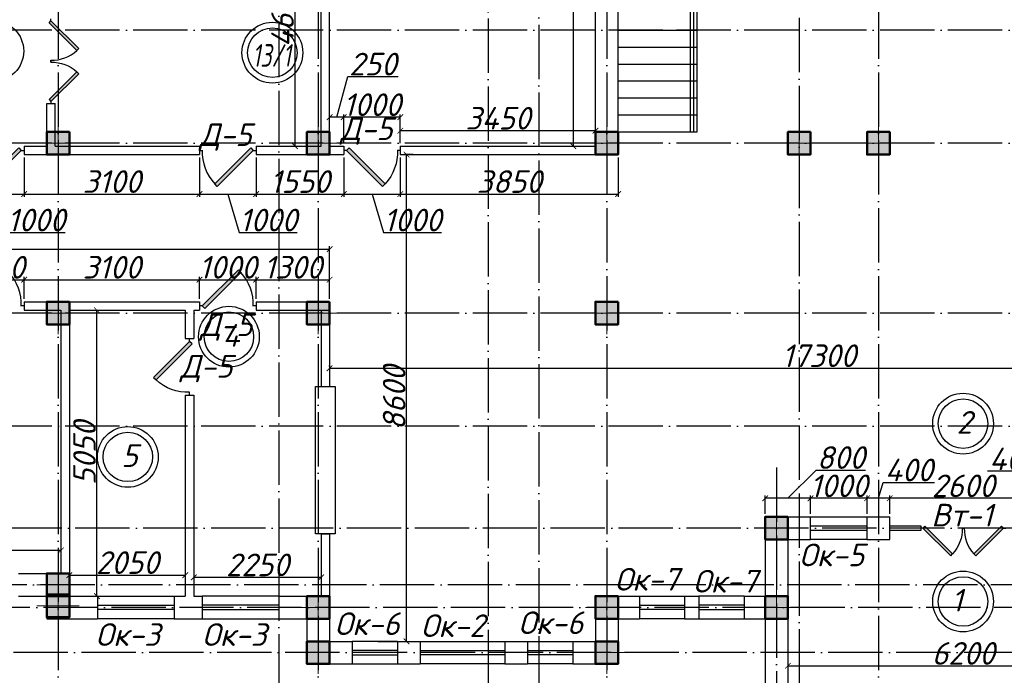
# Model space of a CAD drawing. Header units: millimetres. Extents: x 1112040 to 6903494, y -332921 to -150905.
# Tile 32 of 150: x 1513364 to 1530768, y -221122 to -209539. Entities that reach past the tile are written whole.
import ezdxf

# ---------------------------------------------------------------- set-up
doc = ezdxf.new("R2010")
doc.units = ezdxf.units.MM
doc.linetypes.add('ACAD_ISO04W100', pattern=[30, 24, -3, 0, -3])
doc.layers.add('kolonn', color=7, linetype='Continuous')
doc.layers.add('os', color=253, linetype='Continuous')
doc.styles.get("Standard").update_dxf_attribs({"font": 'isocpeui.ttf'})
doc.dimstyles.new('ISO-25', dxfattribs={"dimtxt": 400, "dimasz": 100, "dimexe": 50, "dimexo": 50, "dimgap": 20, "dimtad": 1, "dimdec": 0, "dimtxsty": 'Standard', "dimblk": 'ARCHTICK', "dimcen": 20, "dimclrd": 1, "dimclre": 1, "dimadec": 0, "dimazin": 0, "dimtfac": 1, "dimtdec": 0, "dimtmove": 0, "dimatfit": 3, "dimldrblk": 'ARCHTICK', "dimfxl": 1, "dimarcsym": 0})

# ---------------------------------------------------------------- blocks, each defined once
blk = doc.blocks.new('ghsdd')
at = {"ltscale": 50}
h = blk.add_hatch(color=256, dxfattribs=at)
h.paths.add_polyline_path([(0, 200), (-200, 200), (-200, 0), (0, 0)])
h.paths.add_polyline_path([(200, 0), (200, 200), (0, 200), (0, 0)])
h.paths.add_polyline_path([(0, 0), (-200, 0), (-200, -200), (0, -200)])
h.paths.add_polyline_path([(0, 0), (0, -200), (200, -200), (200, 0)])
at = {"lineweight": 0}
for p, q in [((0, -374), (0, 374)), ((-374, 0), (374, 0))]:
    blk.add_line(p, q, dxfattribs=at)
at = {"lineweight": 50, "ltscale": 50}
blk.add_lwpolyline([(200, 200), (200, -200), (-200, -200), (-200, 200), (200, 200)], dxfattribs=at)
blk = doc.blocks.new('jfgjhsdf')
blk.add_hatch(color=1).paths.add_polyline_path([(-593, 731), (-637, 687), (0, 50), (44, 94)])
at = {"color": 1}
for p, q in [((0, 1000), (0, 950)), ((0, 50), (0, 0))]:
    blk.add_line(p, q, dxfattribs=at)
blk.add_lwpolyline([(0, 50), (-637, 687), (-593, 731), (44, 94), (0, 50)], dxfattribs=at)
blk.add_arc((-33, 130), 821, 87.662, 132.9147, dxfattribs=at)
blk = doc.blocks.new('_ArchTick')
at = {"color": 0, "linetype": 'ByBlock', "const_width": 0.15}
blk.add_lwpolyline([(-0.5, -0.5), (0.5, 0.5)], dxfattribs=at)
blk = doc.blocks.new('*D2552')
at = {"color": 1, "lineweight": -2, "transparency": 16777216}
for p, q in [((1526942, -220955), (1533142, -220955)), ((1526942, -220967), (1526942, -221005)), ((1533142, -220967), (1533142, -221005))]:
    blk.add_line(p, q, dxfattribs=at)
at = {"color": 1, "lineweight": -2, "transparency": 16777216, "xscale": 100, "yscale": 100, "zscale": 100, "rotation": 180}
blk.add_blockref('_ArchTick', (1526942, -220955), dxfattribs=at)
at = {"color": 1, "lineweight": -2, "transparency": 16777216, "xscale": 100, "yscale": 100, "zscale": 100}
blk.add_blockref('_ArchTick', (1533142, -220955), dxfattribs=at)
at = {"color": 0, "transparency": 16777216, "insert": (1530042, -220735), "char_height": 400, "attachment_point": 5}
blk.add_mtext('6200', dxfattribs=at)
blk = doc.blocks.new('*D2554')
at = {"color": 1, "lineweight": -2, "transparency": 16777216}
for p, q in [((1520319, -211922), (1520153, -211922)), ((1520203, -220522), (1520203, -211922)), ((1519692, -220522), (1520253, -220522))]:
    blk.add_line(p, q, dxfattribs=at)
at = {"color": 1, "lineweight": -2, "transparency": 16777216, "xscale": 100, "yscale": 100, "zscale": 100}
for p, rotation in [((1520203, -211922), 90), ((1520203, -220522), 270)]:
    blk.add_blockref('_ArchTick', p, dxfattribs=dict(at, rotation=rotation))
at = {"color": 0, "transparency": 16777216, "insert": (1519983, -216222), "char_height": 400, "attachment_point": 5, "rotation": 90}
blk.add_mtext('8600', dxfattribs=at)
blk = doc.blocks.new('*D2555')
at = {"color": 1, "lineweight": -2, "transparency": 16777216}
for p, q in [((1536142, -215472), (1536142, -215748)), ((1518842, -215669), (1518842, -215648)), ((1518842, -215698), (1536142, -215698))]:
    blk.add_line(p, q, dxfattribs=at)
at = {"color": 1, "lineweight": -2, "transparency": 16777216, "xscale": 100, "yscale": 100, "zscale": 100, "rotation": 180}
blk.add_blockref('_ArchTick', (1518842, -215698), dxfattribs=at)
at = {"color": 1, "lineweight": -2, "transparency": 16777216, "xscale": 100, "yscale": 100, "zscale": 100}
blk.add_blockref('_ArchTick', (1536142, -215698), dxfattribs=at)
at = {"color": 0, "transparency": 16777216, "insert": (1527492, -215476), "char_height": 400, "attachment_point": 5}
blk.add_mtext('17300', dxfattribs=at)
blk = doc.blocks.new('*D2558')
at = {"color": 1, "lineweight": -2, "transparency": 16777216}
for p, q in [((1514542, -214672), (1514780, -214672)), ((1514730, -219722), (1514730, -214672)), ((1514542, -219722), (1514780, -219722))]:
    blk.add_line(p, q, dxfattribs=at)
at = {"color": 1, "lineweight": -2, "transparency": 16777216, "xscale": 100, "yscale": 100, "zscale": 100}
for p, rotation in [((1514730, -214672), 90), ((1514730, -219722), 270)]:
    blk.add_blockref('_ArchTick', p, dxfattribs=dict(at, rotation=rotation))
at = {"color": 0, "transparency": 16777216, "insert": (1514510, -217197), "char_height": 400, "attachment_point": 5, "rotation": 90}
blk.add_mtext('5050', dxfattribs=at)
blk = doc.blocks.new('*D2559')
at = {"color": 1, "lineweight": -2, "transparency": 16777216}
blk.add_line((1514242, -219351), (1516292, -219351), dxfattribs=at)
at = {"color": 1, "lineweight": -2, "transparency": 16777216, "xscale": 100, "yscale": 100, "zscale": 100, "rotation": 180}
blk.add_blockref('_ArchTick', (1514242, -219351), dxfattribs=at)
at = {"color": 1, "lineweight": -2, "transparency": 16777216, "xscale": 100, "yscale": 100, "zscale": 100}
blk.add_blockref('_ArchTick', (1516292, -219351), dxfattribs=at)
at = {"color": 0, "transparency": 16777216, "insert": (1515267, -219131), "char_height": 400, "attachment_point": 5}
blk.add_mtext('2050', dxfattribs=at)
blk = doc.blocks.new('*D2560')
at = {"color": 1, "lineweight": -2, "transparency": 16777216}
for p, q in [((1516442, -219144), (1516442, -219441)), ((1518692, -219222), (1518692, -219441)), ((1516442, -219391), (1518692, -219391))]:
    blk.add_line(p, q, dxfattribs=at)
at = {"color": 1, "lineweight": -2, "transparency": 16777216, "xscale": 100, "yscale": 100, "zscale": 100, "rotation": 180}
blk.add_blockref('_ArchTick', (1516442, -219391), dxfattribs=at)
at = {"color": 1, "lineweight": -2, "transparency": 16777216, "xscale": 100, "yscale": 100, "zscale": 100}
blk.add_blockref('_ArchTick', (1518692, -219391), dxfattribs=at)
at = {"color": 0, "transparency": 16777216, "insert": (1517567, -219171), "char_height": 400, "attachment_point": 5}
blk.add_mtext('2250', dxfattribs=at)
blk = doc.blocks.new('*D2561')
at = {"color": 1, "lineweight": -2, "transparency": 16777216}
for p, q in [((1509642, -218901), (1509642, -218967)), ((1514092, -218917), (1509642, -218917)), ((1514092, -218901), (1514092, -218967))]:
    blk.add_line(p, q, dxfattribs=at)
at = {"color": 1, "lineweight": -2, "transparency": 16777216, "xscale": 100, "yscale": 100, "zscale": 100, "rotation": 180}
blk.add_blockref('_ArchTick', (1509642, -218917), dxfattribs=at)
at = {"color": 1, "lineweight": -2, "transparency": 16777216, "xscale": 100, "yscale": 100, "zscale": 100}
blk.add_blockref('_ArchTick', (1514092, -218917), dxfattribs=at)
at = {"color": 0, "transparency": 16777216, "insert": (1511867, -218697), "char_height": 400, "attachment_point": 5}
blk.add_mtext('4450', dxfattribs=at)
blk = doc.blocks.new('*D2567')
at = {"color": 1, "lineweight": -2, "transparency": 16777216}
for p, q in [((1500042, -214322), (1500042, -213543)), ((1500042, -213593), (1518842, -213593)), ((1518842, -214472), (1518842, -213543))]:
    blk.add_line(p, q, dxfattribs=at)
at = {"color": 1, "lineweight": -2, "transparency": 16777216, "xscale": 100, "yscale": 100, "zscale": 100, "rotation": 180}
blk.add_blockref('_ArchTick', (1500042, -213593), dxfattribs=at)
at = {"color": 1, "lineweight": -2, "transparency": 16777216, "xscale": 100, "yscale": 100, "zscale": 100}
blk.add_blockref('_ArchTick', (1518842, -213593), dxfattribs=at)
at = {"color": 0, "transparency": 16777216, "insert": (1509442, -213373), "char_height": 400, "attachment_point": 5}
blk.add_mtext('18800', dxfattribs=at)
blk = doc.blocks.new('*D2491')
at = {"color": 1, "lineweight": -2, "transparency": 16777216}
for p, q in [((1518267, -207122), (1518180, -207122)), ((1518230, -207122), (1518230, -211772)), ((1518167, -211772), (1518280, -211772))]:
    blk.add_line(p, q, dxfattribs=at)
at = {"color": 1, "lineweight": -2, "transparency": 16777216, "xscale": 100, "yscale": 100, "zscale": 100}
for p, rotation in [((1518230, -207122), 90), ((1518230, -211772), 270)]:
    blk.add_blockref('_ArchTick', p, dxfattribs=dict(at, rotation=rotation))
at = {"color": 0, "transparency": 16777216, "insert": (1518010, -209447), "char_height": 400, "attachment_point": 5, "rotation": 90}
blk.add_mtext('4650', dxfattribs=at)
blk = doc.blocks.new('*D2492')
at = {"color": 1, "lineweight": -2, "transparency": 16777216}
for p, q in [((1522867, -204122), (1523199, -204122)), ((1523149, -204122), (1523149, -211772)), ((1522867, -211772), (1523199, -211772))]:
    blk.add_line(p, q, dxfattribs=at)
at = {"color": 1, "lineweight": -2, "transparency": 16777216, "xscale": 100, "yscale": 100, "zscale": 100}
for p, rotation in [((1523149, -204122), 90), ((1523149, -211772), 270)]:
    blk.add_blockref('_ArchTick', p, dxfattribs=dict(at, rotation=rotation))
at = {"color": 0, "transparency": 16777216, "insert": (1522926, -207947), "char_height": 400, "attachment_point": 5, "rotation": 90}
blk.add_mtext('7650', dxfattribs=at)
blk = doc.blocks.new('*D2635')
at = {"color": 1, "lineweight": -2, "transparency": 16777216}
for p, q in [((1528742, -218272), (1528742, -217945)), ((1531342, -217995), (1528742, -217995)), ((1531342, -218272), (1531342, -217945))]:
    blk.add_line(p, q, dxfattribs=at)
at = {"color": 1, "lineweight": -2, "transparency": 16777216, "xscale": 100, "yscale": 100, "zscale": 100, "rotation": 180}
blk.add_blockref('_ArchTick', (1528742, -217995), dxfattribs=at)
at = {"color": 1, "lineweight": -2, "transparency": 16777216, "xscale": 100, "yscale": 100, "zscale": 100}
blk.add_blockref('_ArchTick', (1531342, -217995), dxfattribs=at)
at = {"color": 0, "transparency": 16777216, "insert": (1530042, -217775), "char_height": 400, "attachment_point": 5}
blk.add_mtext('2600', dxfattribs=at)
blk = doc.blocks.new('*D2636')
at = {"color": 1, "lineweight": -2, "transparency": 16777216}
for p, q in [((1528542, -217995), (1528626, -217715)), ((1528626, -217715), (1529535, -217715)), ((1528342, -218272), (1528342, -217945)), ((1528742, -217995), (1528342, -217995)), ((1528742, -218272), (1528742, -217945))]:
    blk.add_line(p, q, dxfattribs=at)
at = {"color": 1, "lineweight": -2, "transparency": 16777216, "xscale": 100, "yscale": 100, "zscale": 100, "rotation": 180}
blk.add_blockref('_ArchTick', (1528342, -217995), dxfattribs=at)
at = {"color": 1, "lineweight": -2, "transparency": 16777216, "xscale": 100, "yscale": 100, "zscale": 100}
blk.add_blockref('_ArchTick', (1528742, -217995), dxfattribs=at)
at = {"color": 0, "transparency": 16777216, "insert": (1529081, -217495), "char_height": 400, "attachment_point": 5}
blk.add_mtext('400', dxfattribs=at)
blk = doc.blocks.new('*D2637')
at = {"color": 1, "lineweight": -2, "transparency": 16777216}
for p, q in [((1527342, -218272), (1527342, -217945)), ((1528342, -217995), (1527342, -217995)), ((1528342, -218272), (1528342, -217945))]:
    blk.add_line(p, q, dxfattribs=at)
at = {"color": 1, "lineweight": -2, "transparency": 16777216, "xscale": 100, "yscale": 100, "zscale": 100, "rotation": 180}
blk.add_blockref('_ArchTick', (1527342, -217995), dxfattribs=at)
at = {"color": 1, "lineweight": -2, "transparency": 16777216, "xscale": 100, "yscale": 100, "zscale": 100}
blk.add_blockref('_ArchTick', (1528342, -217995), dxfattribs=at)
at = {"color": 0, "transparency": 16777216, "insert": (1527842, -217775), "char_height": 400, "attachment_point": 5}
blk.add_mtext('1000', dxfattribs=at)
blk = doc.blocks.new('*D2638')
at = {"color": 1, "lineweight": -2, "transparency": 16777216}
for p, q in [((1526942, -217995), (1527442, -217495)), ((1527442, -217495), (1528314, -217495)), ((1526542, -218272), (1526542, -217945)), ((1527342, -217995), (1526542, -217995)), ((1527342, -218272), (1527342, -217945))]:
    blk.add_line(p, q, dxfattribs=at)
at = {"color": 1, "lineweight": -2, "transparency": 16777216, "xscale": 100, "yscale": 100, "zscale": 100, "rotation": 180}
blk.add_blockref('_ArchTick', (1526542, -217995), dxfattribs=at)
at = {"color": 1, "lineweight": -2, "transparency": 16777216, "xscale": 100, "yscale": 100, "zscale": 100}
blk.add_blockref('_ArchTick', (1527342, -217995), dxfattribs=at)
at = {"color": 0, "transparency": 16777216, "insert": (1527878, -217275), "char_height": 400, "attachment_point": 5}
blk.add_mtext('800', dxfattribs=at)
blk = doc.blocks.new('*D2639')
at = {"color": 1, "lineweight": -2, "transparency": 16777216}
for p, q in [((1531380, -217518), (1530470, -217518)), ((1531542, -217995), (1531380, -217518)), ((1531342, -218272), (1531342, -217945)), ((1531342, -217995), (1531742, -217995)), ((1531742, -218272), (1531742, -217945))]:
    blk.add_line(p, q, dxfattribs=at)
at = {"color": 1, "lineweight": -2, "transparency": 16777216, "xscale": 100, "yscale": 100, "zscale": 100, "rotation": 180}
blk.add_blockref('_ArchTick', (1531342, -217995), dxfattribs=at)
at = {"color": 1, "lineweight": -2, "transparency": 16777216, "xscale": 100, "yscale": 100, "zscale": 100}
blk.add_blockref('_ArchTick', (1531742, -217995), dxfattribs=at)
at = {"color": 0, "transparency": 16777216, "insert": (1530925, -217298), "char_height": 400, "attachment_point": 5}
blk.add_mtext('400', dxfattribs=at)
blk = doc.blocks.new('*D2856')
at = {"color": 1, "lineweight": -2, "transparency": 16777216}
for p, q in [((1520092, -211722), (1520092, -211450)), ((1523542, -211502), (1523542, -211450)), ((1523542, -211500), (1520092, -211500))]:
    blk.add_line(p, q, dxfattribs=at)
at = {"color": 1, "lineweight": -2, "transparency": 16777216, "xscale": 100, "yscale": 100, "zscale": 100, "rotation": 180}
blk.add_blockref('_ArchTick', (1520092, -211500), dxfattribs=at)
at = {"color": 1, "lineweight": -2, "transparency": 16777216, "xscale": 100, "yscale": 100, "zscale": 100}
blk.add_blockref('_ArchTick', (1523542, -211500), dxfattribs=at)
at = {"color": 0, "transparency": 16777216, "insert": (1521817, -211280), "char_height": 400, "attachment_point": 5}
blk.add_mtext('3450', dxfattribs=at)
blk = doc.blocks.new('*D2857')
at = {"color": 1, "lineweight": -2, "transparency": 16777216}
for p, q in [((1519092, -211722), (1519092, -211211)), ((1520092, -211261), (1519092, -211261)), ((1520092, -211722), (1520092, -211211))]:
    blk.add_line(p, q, dxfattribs=at)
at = {"color": 1, "lineweight": -2, "transparency": 16777216, "xscale": 100, "yscale": 100, "zscale": 100, "rotation": 180}
blk.add_blockref('_ArchTick', (1519092, -211261), dxfattribs=at)
at = {"color": 1, "lineweight": -2, "transparency": 16777216, "xscale": 100, "yscale": 100, "zscale": 100}
blk.add_blockref('_ArchTick', (1520092, -211261), dxfattribs=at)
at = {"color": 0, "transparency": 16777216, "insert": (1519592, -211041), "char_height": 400, "attachment_point": 5}
blk.add_mtext('1000', dxfattribs=at)
blk = doc.blocks.new('*D2858')
at = {"color": 1, "lineweight": -2, "transparency": 16777216}
for p, q in [((1518967, -211261), (1519162, -210543)), ((1519162, -210543), (1520051, -210543)), ((1518842, -211722), (1518842, -211211)), ((1519092, -211261), (1518842, -211261)), ((1519092, -211722), (1519092, -211211))]:
    blk.add_line(p, q, dxfattribs=at)
at = {"color": 1, "lineweight": -2, "transparency": 16777216, "xscale": 100, "yscale": 100, "zscale": 100, "rotation": 180}
blk.add_blockref('_ArchTick', (1518842, -211261), dxfattribs=at)
at = {"color": 1, "lineweight": -2, "transparency": 16777216, "xscale": 100, "yscale": 100, "zscale": 100}
blk.add_blockref('_ArchTick', (1519092, -211261), dxfattribs=at)
at = {"color": 0, "transparency": 16777216, "insert": (1519607, -210323), "char_height": 400, "attachment_point": 5}
blk.add_mtext('250', dxfattribs=at)
blk = doc.blocks.new('*D2794')
at = {"color": 1, "lineweight": -2, "transparency": 16777216}
for p, q in [((1512442, -214472), (1512442, -214083)), ((1512442, -214133), (1513442, -214133)), ((1513442, -214472), (1513442, -214083))]:
    blk.add_line(p, q, dxfattribs=at)
at = {"color": 1, "lineweight": -2, "transparency": 16777216, "xscale": 100, "yscale": 100, "zscale": 100, "rotation": 180}
blk.add_blockref('_ArchTick', (1512442, -214133), dxfattribs=at)
at = {"color": 1, "lineweight": -2, "transparency": 16777216, "xscale": 100, "yscale": 100, "zscale": 100}
blk.add_blockref('_ArchTick', (1513442, -214133), dxfattribs=at)
at = {"color": 0, "transparency": 16777216, "insert": (1512942, -213913), "char_height": 400, "attachment_point": 5}
blk.add_mtext('1000', dxfattribs=at)
blk = doc.blocks.new('*D2795')
at = {"color": 1, "lineweight": -2, "transparency": 16777216}
for p, q in [((1513442, -214472), (1513442, -214083)), ((1513442, -214133), (1516542, -214133)), ((1516542, -214472), (1516542, -214083))]:
    blk.add_line(p, q, dxfattribs=at)
at = {"color": 1, "lineweight": -2, "transparency": 16777216, "xscale": 100, "yscale": 100, "zscale": 100, "rotation": 180}
blk.add_blockref('_ArchTick', (1513442, -214133), dxfattribs=at)
at = {"color": 1, "lineweight": -2, "transparency": 16777216, "xscale": 100, "yscale": 100, "zscale": 100}
blk.add_blockref('_ArchTick', (1516542, -214133), dxfattribs=at)
at = {"color": 0, "transparency": 16777216, "insert": (1514992, -213913), "char_height": 400, "attachment_point": 5}
blk.add_mtext('3100', dxfattribs=at)
blk = doc.blocks.new('*D2796')
at = {"color": 1, "lineweight": -2, "transparency": 16777216}
for p, q in [((1516542, -214472), (1516542, -214083)), ((1516542, -214133), (1517542, -214133)), ((1517542, -214472), (1517542, -214083))]:
    blk.add_line(p, q, dxfattribs=at)
at = {"color": 1, "lineweight": -2, "transparency": 16777216, "xscale": 100, "yscale": 100, "zscale": 100, "rotation": 180}
blk.add_blockref('_ArchTick', (1516542, -214133), dxfattribs=at)
at = {"color": 1, "lineweight": -2, "transparency": 16777216, "xscale": 100, "yscale": 100, "zscale": 100}
blk.add_blockref('_ArchTick', (1517542, -214133), dxfattribs=at)
at = {"color": 0, "transparency": 16777216, "insert": (1517042, -213913), "char_height": 400, "attachment_point": 5}
blk.add_mtext('1000', dxfattribs=at)
blk = doc.blocks.new('*D2797')
at = {"color": 1, "lineweight": -2, "transparency": 16777216}
for p, q in [((1517542, -214472), (1517542, -214083)), ((1517542, -214133), (1518842, -214133)), ((1518842, -214472), (1518842, -214083))]:
    blk.add_line(p, q, dxfattribs=at)
at = {"color": 1, "lineweight": -2, "transparency": 16777216, "xscale": 100, "yscale": 100, "zscale": 100, "rotation": 180}
blk.add_blockref('_ArchTick', (1517542, -214133), dxfattribs=at)
at = {"color": 1, "lineweight": -2, "transparency": 16777216, "xscale": 100, "yscale": 100, "zscale": 100}
blk.add_blockref('_ArchTick', (1518842, -214133), dxfattribs=at)
at = {"color": 0, "transparency": 16777216, "insert": (1518192, -213913), "char_height": 400, "attachment_point": 5}
blk.add_mtext('1300', dxfattribs=at)
blk = doc.blocks.new('*D2805')
at = {"color": 1, "lineweight": -2, "transparency": 16777216}
for p, q in [((1512442, -211972), (1512442, -212669)), ((1513442, -211972), (1513442, -212669)), ((1512442, -212619), (1513442, -212619)), ((1512942, -212619), (1513146, -213299)), ((1513146, -213299), (1514169, -213299))]:
    blk.add_line(p, q, dxfattribs=at)
at = {"color": 1, "lineweight": -2, "transparency": 16777216, "xscale": 100, "yscale": 100, "zscale": 100, "rotation": 180}
blk.add_blockref('_ArchTick', (1512442, -212619), dxfattribs=at)
at = {"color": 1, "lineweight": -2, "transparency": 16777216, "xscale": 100, "yscale": 100, "zscale": 100}
blk.add_blockref('_ArchTick', (1513442, -212619), dxfattribs=at)
at = {"color": 0, "transparency": 16777216, "insert": (1513657, -213079), "char_height": 400, "attachment_point": 5}
blk.add_mtext('1000', dxfattribs=at)
blk = doc.blocks.new('*D2806')
at = {"color": 1, "lineweight": -2, "transparency": 16777216}
for p, q in [((1513442, -211972), (1513442, -212669)), ((1516542, -211972), (1516542, -212669)), ((1513442, -212619), (1516542, -212619))]:
    blk.add_line(p, q, dxfattribs=at)
at = {"color": 1, "lineweight": -2, "transparency": 16777216, "xscale": 100, "yscale": 100, "zscale": 100, "rotation": 180}
blk.add_blockref('_ArchTick', (1513442, -212619), dxfattribs=at)
at = {"color": 1, "lineweight": -2, "transparency": 16777216, "xscale": 100, "yscale": 100, "zscale": 100}
blk.add_blockref('_ArchTick', (1516542, -212619), dxfattribs=at)
at = {"color": 0, "transparency": 16777216, "insert": (1514992, -212399), "char_height": 400, "attachment_point": 5}
blk.add_mtext('3100', dxfattribs=at)
blk = doc.blocks.new('*D2807')
at = {"color": 1, "lineweight": -2, "transparency": 16777216}
for p, q in [((1516542, -211972), (1516542, -212669)), ((1517542, -211972), (1517542, -212669)), ((1516542, -212619), (1517542, -212619)), ((1517042, -212619), (1517246, -213299)), ((1517246, -213299), (1518269, -213299))]:
    blk.add_line(p, q, dxfattribs=at)
at = {"color": 1, "lineweight": -2, "transparency": 16777216, "xscale": 100, "yscale": 100, "zscale": 100, "rotation": 180}
blk.add_blockref('_ArchTick', (1516542, -212619), dxfattribs=at)
at = {"color": 1, "lineweight": -2, "transparency": 16777216, "xscale": 100, "yscale": 100, "zscale": 100}
blk.add_blockref('_ArchTick', (1517542, -212619), dxfattribs=at)
at = {"color": 0, "transparency": 16777216, "insert": (1517757, -213079), "char_height": 400, "attachment_point": 5}
blk.add_mtext('1000', dxfattribs=at)
blk = doc.blocks.new('*D2808')
at = {"color": 1, "lineweight": -2, "transparency": 16777216}
for p, q in [((1517542, -211972), (1517542, -212669)), ((1519092, -211972), (1519092, -212669)), ((1517542, -212619), (1519092, -212619))]:
    blk.add_line(p, q, dxfattribs=at)
at = {"color": 1, "lineweight": -2, "transparency": 16777216, "xscale": 100, "yscale": 100, "zscale": 100, "rotation": 180}
blk.add_blockref('_ArchTick', (1517542, -212619), dxfattribs=at)
at = {"color": 1, "lineweight": -2, "transparency": 16777216, "xscale": 100, "yscale": 100, "zscale": 100}
blk.add_blockref('_ArchTick', (1519092, -212619), dxfattribs=at)
at = {"color": 0, "transparency": 16777216, "insert": (1518317, -212399), "char_height": 400, "attachment_point": 5}
blk.add_mtext('1550', dxfattribs=at)
blk = doc.blocks.new('*D2809')
at = {"color": 1, "lineweight": -2, "transparency": 16777216}
for p, q in [((1519092, -211972), (1519092, -212669)), ((1520092, -211972), (1520092, -212669)), ((1519092, -212619), (1520092, -212619)), ((1519592, -212619), (1519796, -213299)), ((1519796, -213299), (1520819, -213299))]:
    blk.add_line(p, q, dxfattribs=at)
at = {"color": 1, "lineweight": -2, "transparency": 16777216, "xscale": 100, "yscale": 100, "zscale": 100, "rotation": 180}
blk.add_blockref('_ArchTick', (1519092, -212619), dxfattribs=at)
at = {"color": 1, "lineweight": -2, "transparency": 16777216, "xscale": 100, "yscale": 100, "zscale": 100}
blk.add_blockref('_ArchTick', (1520092, -212619), dxfattribs=at)
at = {"color": 0, "transparency": 16777216, "insert": (1520307, -213079), "char_height": 400, "attachment_point": 5}
blk.add_mtext('1000', dxfattribs=at)
blk = doc.blocks.new('*D2810')
at = {"color": 1, "lineweight": -2, "transparency": 16777216}
for p, q in [((1520092, -211972), (1520092, -212669)), ((1523942, -211972), (1523942, -212669)), ((1520092, -212619), (1523942, -212619))]:
    blk.add_line(p, q, dxfattribs=at)
at = {"color": 1, "lineweight": -2, "transparency": 16777216, "xscale": 100, "yscale": 100, "zscale": 100, "rotation": 180}
blk.add_blockref('_ArchTick', (1520092, -212619), dxfattribs=at)
at = {"color": 1, "lineweight": -2, "transparency": 16777216, "xscale": 100, "yscale": 100, "zscale": 100}
blk.add_blockref('_ArchTick', (1523942, -212619), dxfattribs=at)
at = {"color": 0, "transparency": 16777216, "insert": (1522017, -212399), "char_height": 400, "attachment_point": 5}
blk.add_mtext('3850', dxfattribs=at)
blk = doc.blocks.new('swww222s')
at = {"color": 1}
for centre, radius in [((-16878, -30629), 537), ((-11945, -30658), 537), ((-11945, -30658), 437), ((-12713, -35676), 537), ((-12713, -35676), 437), ((263, -37212), 537), ((263, -37212), 437), ((-14500, -37800), 537), ((-14500, -37800), 437), ((263, -40354), 537), ((263, -40354), 437)]:
    blk.add_circle(centre, radius, dxfattribs=at)
at = {"color": 1, "width": 0.7}
blk.add_text('13/1', height=400, dxfattribs=at).set_placement((-12297, -30906))
at = {"color": 1}
for s, p in [('4', (-12828, -35853)), ('2', (148, -37389)), ('5', (-14615, -37977)), ('1', (55, -40531))]:
    blk.add_text(s, height=400, dxfattribs=at).set_placement(p)

msp = doc.modelspace()

# ---------------------------------------------------------------- linework, layer by layer
at = {"lineweight": 30}
for p, q in [((1518841.8, -211771.9), (1518841.8, -204121.9)), ((1523541.8, -211771.9), (1523541.8, -206721.9)), ((1518691.8, -211771.9), (1518691.8, -207121.9)), ((1523941.8, -211921.9), (1523941.8, -207121.9)), ((1513841.8, -211771.9), (1513841.8, -211021.9)), ((1513841.8, -211021.9), (1513991.8, -211021.9)), ((1513991.8, -211771.9), (1513991.8, -211021.9)), ((1513441.8, -211771.9), (1513441.8, -211921.9)), ((1513441.8, -211771.9), (1513841.8, -211771.9)), ((1513991.8, -211771.9), (1516541.8, -211771.9)), ((1516541.8, -211771.9), (1516541.8, -211921.9)), ((1517541.8, -211771.9), (1517541.8, -211921.9)), ((1517541.8, -211771.9), (1518691.8, -211771.9)), ((1518841.8, -211771.9), (1519091.8, -211771.9)), ((1519091.8, -211771.9), (1519091.8, -211921.9)), ((1520091.8, -211771.9), (1520091.8, -211921.9)), ((1520091.8, -211771.9), (1523541.8, -211771.9)), ((1513441.8, -211921.9), (1516541.8, -211921.9)), ((1517541.8, -211921.9), (1519091.8, -211921.9)), ((1520091.8, -211921.9), (1523941.8, -211921.9)), ((1513441.8, -214521.9), (1513441.8, -214671.9)), ((1513441.8, -214521.9), (1516541.8, -214521.9)), ((1516541.8, -214521.9), (1516541.8, -214671.9)), ((1517541.8, -214521.9), (1517541.8, -214671.9)), ((1517541.8, -214521.9), (1518841.8, -214521.9)), ((1518841.8, -214521.9), (1518841.8, -216021.9)), ((1513441.8, -214671.9), (1514091.8, -214671.9)), ((1514091.8, -214671.9), (1514091.8, -219321.9)), ((1514241.8, -214671.9), (1514241.8, -219721.9)), ((1514241.8, -214671.9), (1516291.8, -214671.9)), ((1516291.8, -214671.9), (1516291.8, -215171.9)), ((1516441.8, -214671.9), (1516441.8, -215171.9)), ((1516441.8, -214671.9), (1516541.8, -214671.9)), ((1517541.8, -214671.9), (1518841.8, -214671.9)), ((1518691.8, -214671.9), (1518691.8, -216021.9)), ((1516291.8, -215171.9), (1516441.8, -215171.9)), ((1518691.8, -216021.9), (1518841.8, -216021.9)), ((1516291.8, -216171.9), (1516441.8, -216171.9)), ((1516291.8, -216171.9), (1516291.8, -219721.9)), ((1516441.8, -216171.9), (1516441.8, -219721.9)), ((1526541.8, -218321.9), (1526541.8, -219721.9)), ((1526541.8, -218321.9), (1527341.8, -218321.9)), ((1527341.8, -218721.9), (1527341.8, -218321.9)), ((1528341.8, -218721.9), (1528341.8, -218321.9)), ((1528341.8, -218321.9), (1528741.8, -218321.9)), ((1528741.8, -218721.9), (1528741.8, -218321.9)), ((1518691.8, -218621.9), (1518841.8, -218621.9)), ((1518691.8, -218621.9), (1518691.8, -219721.9)), ((1518841.8, -218621.9), (1518841.8, -220521.9)), ((1526941.8, -218721.9), (1526941.8, -221321.9)), ((1526941.8, -218721.9), (1527341.8, -218721.9)), ((1528341.8, -218721.9), (1528741.8, -218721.9)), ((1513341.8, -219321.9), (1514091.8, -219321.9)), ((1513341.8, -219721.9), (1513841.8, -219721.9)), ((1513841.8, -219721.9), (1513841.8, -220121.9)), ((1514241.8, -219721.9), (1514741.8, -219721.9)), ((1514741.8, -219721.9), (1514741.8, -220121.9)), ((1516091.8, -219721.9), (1516091.8, -220121.9)), ((1516091.8, -219721.9), (1516291.8, -219721.9)), ((1516441.8, -219721.9), (1516591.8, -219721.9)), ((1516591.8, -219721.9), (1516591.8, -220121.9)), ((1517941.8, -219721.9), (1517941.8, -220121.9)), ((1517941.8, -219721.9), (1518841.8, -219721.9)), ((1523541.8, -219721.9), (1523541.8, -220521.9)), ((1523541.8, -219721.9), (1524316.8, -219721.9)), ((1524316.8, -219721.9), (1524316.8, -220121.9)), ((1525116.8, -219721.9), (1525116.8, -220121.9)), ((1525116.8, -219721.9), (1525366.8, -219721.9)), ((1525366.8, -219721.9), (1525366.8, -220121.9)), ((1526166.8, -219721.9), (1526166.8, -220121.9)), ((1526166.8, -219721.9), (1526541.8, -219721.9)), ((1513841.8, -220121.9), (1514741.8, -220121.9)), ((1516091.8, -220121.9), (1516591.8, -220121.9)), ((1517941.8, -220121.9), (1518441.8, -220121.9)), ((1518441.8, -220121.9), (1518441.8, -220921.9)), ((1523941.8, -220121.9), (1524316.8, -220121.9)), ((1523941.8, -220121.9), (1523941.8, -220921.9)), ((1525116.8, -220121.9), (1525366.8, -220121.9)), ((1526166.8, -220121.9), (1526541.8, -220121.9)), ((1526541.8, -220121.9), (1526541.8, -221721.9)), ((1518841.8, -220521.9), (1519241.8, -220521.9)), ((1519241.8, -220521.9), (1519241.8, -220921.9)), ((1520041.8, -220521.9), (1520041.8, -220921.9)), ((1520041.8, -220521.9), (1520441.8, -220521.9)), ((1520441.8, -220521.9), (1520441.8, -220921.9)), ((1521941.8, -220521.9), (1521941.8, -220921.9)), ((1521941.8, -220521.9), (1522341.8, -220521.9)), ((1522341.8, -220521.9), (1522341.8, -220921.9)), ((1523141.8, -220521.9), (1523141.8, -220921.9)), ((1523141.8, -220521.9), (1523541.8, -220521.9)), ((1518441.8, -220921.9), (1519241.8, -220921.9)), ((1520041.8, -220921.9), (1520441.8, -220921.9)), ((1521941.8, -220921.9), (1522341.8, -220921.9)), ((1523141.8, -220921.9), (1523941.8, -220921.9))]:
    msp.add_line(p, q, dxfattribs=at)
for p, q in [((1525341.8, -211521.9), (1525341.8, -207121.9)), ((1523941.8, -209721.9), (1525341.8, -209721.9)), ((1523941.8, -210021.9), (1525341.8, -210021.9)), ((1523941.8, -210321.9), (1525341.8, -210321.9)), ((1523941.8, -210621.9), (1525341.8, -210621.9)), ((1523941.8, -210921.9), (1525341.8, -210921.9)), ((1523941.8, -211221.9), (1525341.8, -211221.9)), ((1523941.8, -211521.9), (1525341.8, -211521.9))]:
    msp.add_line(p, q)
at = {"color": 1}
for p, q in [((1525221.8, -211521.9), (1525221.8, -208401.9)), ((1525281.8, -211521.9), (1525281.8, -208461.9)), ((1527341.8, -218321.9), (1528341.8, -218321.9)), ((1527341.8, -218481.9), (1528341.8, -218481.9)), ((1528341.8, -218561.9), (1527341.8, -218561.9)), ((1528741.8, -218481.9), (1529291.8, -218481.9)), ((1529291.8, -218561.9), (1528741.8, -218561.9)), ((1529291.8, -218481.9), (1529291.8, -218561.9)), ((1528341.8, -218721.9), (1527341.8, -218721.9)), ((1514741.8, -219721.9), (1516091.8, -219721.9)), ((1517941.8, -219721.9), (1516591.8, -219721.9)), ((1524316.8, -219721.9), (1525116.8, -219721.9)), ((1526166.8, -219721.9), (1525366.8, -219721.9)), ((1514741.8, -219881.9), (1516091.8, -219881.9)), ((1516091.8, -219961.9), (1514741.8, -219961.9)), ((1517941.8, -219881.9), (1516591.8, -219881.9)), ((1516591.8, -219961.9), (1517941.8, -219961.9)), ((1524316.8, -219881.9), (1525116.8, -219881.9)), ((1525116.8, -219961.9), (1524316.8, -219961.9)), ((1526166.8, -219881.9), (1525366.8, -219881.9)), ((1525366.8, -219961.9), (1526166.8, -219961.9)), ((1516091.8, -220121.9), (1514741.8, -220121.9)), ((1516591.8, -220121.9), (1517941.8, -220121.9)), ((1525116.8, -220121.9), (1524316.8, -220121.9)), ((1525366.8, -220121.9), (1526166.8, -220121.9)), ((1520041.8, -220521.9), (1519241.8, -220521.9)), ((1520441.8, -220521.9), (1521941.8, -220521.9)), ((1522341.8, -220521.9), (1523141.8, -220521.9)), ((1520041.8, -220681.9), (1519241.8, -220681.9)), ((1519241.8, -220761.9), (1520041.8, -220761.9)), ((1520441.8, -220681.9), (1521941.8, -220681.9)), ((1521941.8, -220761.9), (1520441.8, -220761.9)), ((1522341.8, -220681.9), (1523141.8, -220681.9)), ((1523141.8, -220761.9), (1522341.8, -220761.9)), ((1519241.8, -220921.9), (1520041.8, -220921.9)), ((1521941.8, -220921.9), (1520441.8, -220921.9)), ((1523141.8, -220921.9), (1522341.8, -220921.9))]:
    msp.add_line(p, q, dxfattribs=at)
msp.add_lwpolyline([(1518591.8, -216021.9), (1518941.8, -216021.9), (1518941.8, -218621.9), (1518591.8, -218621.9)], close=True)
at = {"layer": 'os', "linetype": 'ACAD_ISO04W100', "ltscale": 40}
for p, q in [((1514041.8, -164865.7), (1514041.8, -226089.4)), ((1518641.8, -164865.7), (1518641.8, -226089.4)), ((1523741.8, -164865.7), (1523741.8, -226089.4)), ((1528541.8, -164865.7), (1528541.8, -230549.3)), ((1522541.8, -185624.7), (1522541.8, -226089.4)), ((1517941.8, -190394.5), (1517941.8, -226089.4)), ((1521641.8, -190316), (1521641.8, -226089.4)), ((1527141.8, -190306.6), (1527141.8, -230549.3)), ((1569135.1, -209721.9), (1484191.9, -209721.9)), ((1569135.1, -211721.9), (1484191.9, -211721.9)), ((1569135.1, -214721.9), (1484191.9, -214721.9)), ((1569135.1, -216721.9), (1484191.9, -216721.9)), ((1526741.8, -217450.5), (1526741.8, -230549.3)), ((1534508.8, -218521.9), (1484191.9, -218521.9)), ((1561494.9, -219521.9), (1484191.9, -219521.9)), ((1547148.5, -219921.9), (1484191.9, -219921.9)), ((1543017.7, -220721.9), (1484191.9, -220721.9))]:
    msp.add_line(p, q, dxfattribs=at)

# ---------------------------------------------------------------- block references
msp.add_blockref('swww222s', (1529775.5, -179463.8))
for p, xscale, yscale, zscale, rotation in [((1513916.8, -209521.9), 0.7692307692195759, 0.7692307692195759, 0.7692307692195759, 180), ((1529291.8, -218521.9), -0.7692307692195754, 0.7692307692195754, 0.769230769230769, 270), ((1530791.8, -218521.9), 0.7692307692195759, 0.7692307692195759, 0.7692307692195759, 90)]:
    msp.add_blockref('jfgjhsdf', p, dxfattribs=dict(xscale=xscale, yscale=yscale, zscale=zscale, rotation=rotation))
at = {"xscale": -0.7692307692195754, "yscale": 0.7692307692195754, "zscale": 0.769230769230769}
msp.add_blockref('jfgjhsdf', (1513916.8, -211021.9), dxfattribs=at)
for p, rotation in [((1513441.8, -211846.9), 90), ((1517541.8, -211846.9), 90), ((1512441.8, -214596.9), 270), ((1516541.8, -214596.9), 270)]:
    msp.add_blockref('jfgjhsdf', p, dxfattribs=dict(rotation=rotation))
at = {"xscale": -1}
for p, rotation in [((1519091.8, -211846.9), 270), ((1516366.8, -215171.9), 180)]:
    msp.add_blockref('jfgjhsdf', p, dxfattribs=dict(at, rotation=rotation))
at = {"layer": 'kolonn'}
for p in [(1514041.8, -211721.9), (1518641.8, -211721.9), (1523741.8, -211721.9), (1527141.8, -211721.9), (1528541.8, -211721.9), (1514041.8, -214721.9), (1518641.8, -214721.9), (1523741.8, -214721.9), (1526741.8, -218521.9), (1514041.8, -219521.9), (1514041.8, -219895.5), (1518641.8, -219921.9), (1523741.8, -219921.9), (1526741.8, -219921.9), (1518641.8, -220721.9), (1523741.8, -220721.9)]:
    msp.add_blockref('ghsdd', p, dxfattribs=at)

# ---------------------------------------------------------------- texts
at = {"color": 1}
for s, p in [('Д-5', (1519033.1, -211665.8)), ('Д-5', (1516541.8, -211771.9)), ('Д-5', (1516555.4, -215129)), ('Д-5', (1516201.6, -215862.7)), ('Вт-1', (1529476.5, -218492.7)), ('Ок-5', (1527141.8, -219195.4)), ('Ок-7', (1523880.4, -219625.6)), ('Ок-7', (1525265.3, -219660)), ('Ок-6', (1518930.4, -220410.7)), ('Ок-2', (1520454.1, -220444.5)), ('Ок-6', (1522177.1, -220393.8)), ('Ок-3', (1514704.7, -220602.3)), ('Ок-3', (1516588.2, -220602.3))]:
    msp.add_text(s, height=400, dxfattribs=at).set_placement(p)

# ---------------------------------------------------------------- dimensions: what is measured, and where the dimension line sits
for base, p1, p2, picture, middle in [((1523148.8, -211771.9), (1522816.8, -204121.9), (1522816.8, -211771.9), '*D2492', (1522926.2, -207946.9)), ((1518229.8, -211771.9), (1518316.8, -207121.9), (1518116.8, -211771.9), '*D2491', (1518009.8, -209446.9)), ((1520202.8, -211921.9), (1519641.8, -220521.9), (1520369.3, -211921.9), '*D2554', (1519982.8, -216221.9)), ((1514729.6, -214671.9), (1514491.8, -219721.9), (1514491.8, -214671.9), '*D2558', (1514509.6, -217196.9))]:
    dim = msp.add_linear_dim(base=base, p1=p1, p2=p2, angle=90, dimstyle='ISO-25')
    dim.commit()
    dim.dimension.update_dxf_attribs({"geometry": picture, "text_midpoint": middle})
for base, p1, p2, picture, middle in [((1518841.8, -211261.1), (1519091.8, -211771.9), (1518841.8, -211771.9), '*D2858', (1519181.7, -210542.7)), ((1519091.8, -211261.1), (1520091.8, -211771.9), (1519091.8, -211771.9), '*D2857', (1519591.8, -211261.1)), ((1513441.8, -214133.4), (1512441.8, -214521.9), (1513441.8, -214521.9), '*D2794', (1512941.8, -214133.4)), ((1517541.8, -214133.4), (1516541.8, -214521.9), (1517541.8, -214521.9), '*D2796', (1517041.8, -214133.4)), ((1526541.8, -217994.9), (1527341.8, -218321.9), (1526541.8, -218321.9), '*D2638', (1527461.7, -217494.9)), ((1531741.8, -217994.9), (1531341.8, -218321.9), (1531741.8, -218321.9), '*D2639', (1531359.8, -217517.8)), ((1527341.8, -217994.9), (1528341.8, -218321.9), (1527341.8, -218321.9), '*D2637', (1527841.8, -217994.9))]:
    dim = msp.add_linear_dim(base=base, p1=p1, p2=p2, dimstyle='ISO-25', override={"dimtmove": 1})
    dim.commit()
    dim.dimension.update_dxf_attribs({"geometry": picture, "text_midpoint": middle, "dimtype": 160})
for base, p1, p2, picture, middle in [((1520091.8, -211500.2), (1523541.8, -211552), (1520091.8, -211771.9), '*D2856', (1521816.8, -211280.2)), ((1518841.8, -213592.7), (1500041.8, -214371.9), (1518841.8, -214521.9), '*D2567', (1509441.8, -213372.7)), ((1536141.8, -215698.3), (1518841.8, -215718.6), (1536141.8, -215421.9), '*D2555', (1527491.8, -215475.7)), ((1528741.8, -217994.9), (1531341.8, -218321.9), (1528741.8, -218321.9), '*D2635', (1530041.8, -217774.9)), ((1509641.8, -218917.2), (1514091.8, -218850.8), (1509641.8, -218850.8), '*D2561', (1511866.8, -218697.2)), ((1516291.8, -219350.5), (1514241.8, -219350.5), (1516291.8, -219350.5), '*D2559', (1515266.8, -219130.5)), ((1518691.8, -219391.1), (1516441.8, -219094.4), (1518691.8, -219171.9), '*D2560', (1517566.8, -219171.1)), ((1533141.8, -220955), (1526941.8, -220917.2), (1533141.8, -220917.2), '*D2552', (1530041.8, -220735))]:
    dim = msp.add_linear_dim(base=base, p1=p1, p2=p2, dimstyle='ISO-25')
    dim.commit()
    dim.dimension.update_dxf_attribs({"geometry": picture, "text_midpoint": middle})
for base, p1, p2, picture, middle in [((1513441.8, -212619.2), (1512441.8, -211921.9), (1513441.8, -211921.9), '*D2805', (1513165.8, -213079.2)), ((1516541.8, -212619.2), (1513441.8, -211921.9), (1516541.8, -211921.9), '*D2806', (1514991.8, -212399.2)), ((1517541.8, -212619.2), (1516541.8, -211921.9), (1517541.8, -211921.9), '*D2807', (1517265.8, -213079.2)), ((1519091.8, -212619.2), (1517541.8, -211921.9), (1519091.8, -211921.9), '*D2808', (1518316.8, -212399.2)), ((1520091.8, -212619.2), (1519091.8, -211921.9), (1520091.8, -211921.9), '*D2809', (1519815.8, -213079.2)), ((1523941.8, -212619.2), (1520091.8, -211921.9), (1523941.8, -211921.9), '*D2810', (1522016.8, -212399.2)), ((1516541.8, -214133.4), (1513441.8, -214521.9), (1516541.8, -214521.9), '*D2795', (1514991.8, -213913.4)), ((1518841.8, -214133.4), (1517541.8, -214521.9), (1518841.8, -214521.9), '*D2797', (1518191.8, -213913.4)), ((1528341.8, -217994.9), (1528741.8, -218321.9), (1528341.8, -218321.9), '*D2636', (1528645.8, -217494.9))]:
    dim = msp.add_linear_dim(base=base, p1=p1, p2=p2, dimstyle='ISO-25', override={"dimtmove": 1})
    dim.commit()
    dim.dimension.update_dxf_attribs({"geometry": picture, "text_midpoint": middle})

doc.saveas('drawing.dxf')
